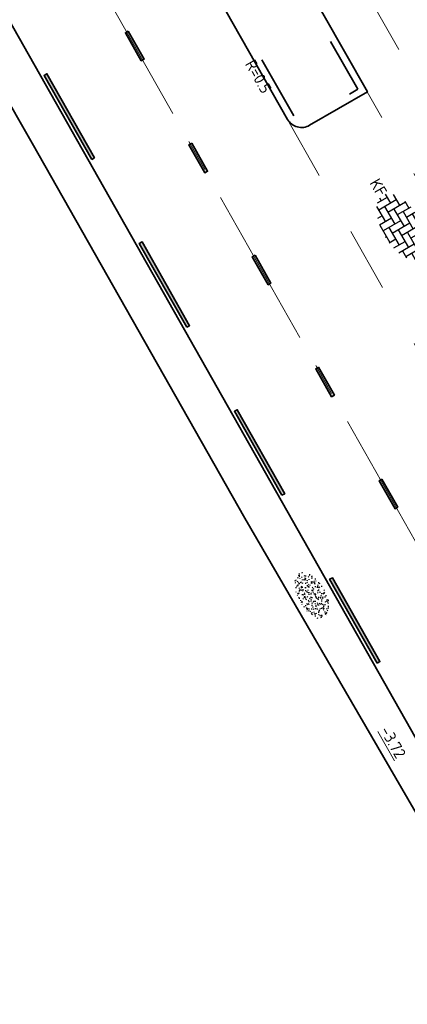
# Model space of a CAD drawing. Header units: metres. Extents: x 111691 to 117439, y 474133 to 478789.
# Tile 41 of 127: x 114569 to 114581, y 476140 to 476171. Entities that reach past the tile are written whole.
import ezdxf
from ezdxf.enums import TextEntityAlignment as Align

# ---------------------------------------------------------------- set-up
doc = ezdxf.new("R2010")
doc.units = ezdxf.units.M
for name, pattern in [('AM-AS', [16, 10, -2, 2, -2]), ('VH-RWSBAND', [24, 10, -2, 2, -2, 2, -2, 2, -2]), ('XX-HIDDEN', [4, 2, -2])]:
    doc.linetypes.add(name, pattern=pattern)
for name, color, linetype, lineweight in [('N-WE-AM-AS-G', 10, 'AM-AS', 18), ('N-WE-GR-GRAS-S', 60, 'Continuous', 25), ('N-WE-GR-GRAS_BERM-G', 80, 'Continuous', 35), ('N-WE-VH-HOOGTELABEL-T18', 2, 'Continuous', 18), ('N-WE-VH-KANTOPSLUITING-T18', 10, 'Continuous', 18), ('N-WE-VH-KANTOPSLUITING_TROTTOIRBAND_RWS_110 220-G', 210, 'VH-RWSBAND', 35), ('N-WE-VH-KANTOPSLUITING_VOORKANTBAND-G', 7, 'Continuous', 35), ('N-WE-VH-KANTVERHARDING-G', 1, 'Continuous', 35), ('N-WE-VH-MATERIAALGRENS-G', 7, 'XX-HIDDEN', 18), ('N-WE-VH-VERHARDING_BETONSTRAATSTEEN-S', 7, 'Continuous', 25), ('N-WE-VW-MARKERING-G', 7, 'Continuous', 35)]:
    doc.layers.add(name, color=color, linetype=linetype, lineweight=lineweight)
doc.layers.add('N-WE-VW-MARKERING_LANGS_STREEP_13_010-A', color=7, linetype='Continuous')
doc.layers.add('N-WE-VW-MARKERING_LANGS_STREEP_33_010-A', color=7, linetype='Continuous')
doc.styles.add('NLCS-ISO', font='NLCS-ISO.ttf')
doc.styles.add('NLCS-ISO-M200-T18', font='NLCS-ISO.ttf', dxfattribs={"height": 0.36})

# ---------------------------------------------------------------- blocks, each defined once
blk = doc.blocks.new('SGR-GRAS_01-SO')
at = {"ltscale": 0.1}
for p, q in [((-1.302, 0.761), (-1.324, 0.774)), ((-0.939, 0.84), (-1.004, 0.878)), ((-0.892, 0.812), (-0.817, 0.812)), ((-0.576, 0.919), (-0.64, 0.957)), ((-0.562, 0.919), (-0.509, 0.972)), ((-0.427, 0.785), (-0.499, 0.804)), ((-0.317, 0.812), (-0.242, 0.812)), ((-0.316, 0.774), (-0.244, 0.793)), ((-0.278, 0.735), (-0.291, 0.809)), ((-0.212, 0.998), (-0.269, 1.031)), ((0.073, 0.993), (0.138, 1.031)), ((0.239, 0.923), (0.312, 0.942)), ((0.258, 0.812), (0.333, 0.812)), ((0.317, 0.814), (0.304, 0.888)), ((0.594, 0.925), (0.522, 0.945)), ((0.649, 0.79), (0.584, 0.827)), ((0.833, 0.812), (0.908, 0.812)), ((0.912, 0.894), (0.907, 0.925)), ((0.927, 0.764), (0.992, 0.802)), ((1.012, 0.869), (0.947, 0.906)), ((1.15, 0.777), (1.077, 0.796)), ((1.109, 0.767), (1.182, 0.787)), ((-1.964, -0.07), (-1.977, 0.004)), ((-1.93, 0.188), (-1.925, 0.244)), ((-1.893, 0.237), (-1.921, 0.253)), ((-1.668, 0.023), (-1.595, 0.043)), ((-1.596, 0.241), (-1.649, 0.294)), ((-1.53, 0.316), (-1.595, 0.353)), ((-1.448, 0.644), (-1.521, 0.664)), ((-1.517, 0.187), (-1.442, 0.187)), ((-1.469, 0.576), (-1.482, 0.65)), ((-1.358, 0.206), (-1.431, 0.226)), ((-1.427, 0.476), (-1.354, 0.496)), ((-1.421, 0.131), (-1.356, 0.168)), ((-1.369, 0.009), (-1.382, 0.083)), ((-1.375, 0.106), (-1.322, 0.159)), ((-1.334, 0.111), (-1.328, 0.186)), ((-1.284, 0.684), (-1.278, 0.759)), ((-1.167, 0.395), (-1.232, 0.432)), ((-1.172, 0.241), (-1.225, 0.294)), ((-1.154, 0.647), (-1.207, 0.7)), ((-1.112, 0.172), (-1.04, 0.192)), ((-1.032, 0.028), (-1.097, 0.066)), ((-0.968, 0.512), (-0.915, 0.565)), ((-0.893, 0.496), (-0.965, 0.515)), ((-0.942, 0.187), (-0.867, 0.187)), ((-0.923, 0.418), (-0.858, 0.456)), ((-0.873, 0.655), (-0.886, 0.729)), ((-0.803, 0.057), (-0.875, 0.077)), ((-0.871, 0.625), (-0.799, 0.644)), ((-0.804, 0.474), (-0.869, 0.511)), ((-0.747, 0.241), (-0.8, 0.294)), ((-0.773, 0.089), (-0.786, 0.163)), ((-0.73, 0.647), (-0.783, 0.7)), ((-0.739, 0.034), (-0.732, 0.109)), ((-0.669, 0.107), (-0.734, 0.145)), ((-0.689, 0.607), (-0.682, 0.682)), ((-0.557, 0.321), (-0.485, 0.34)), ((-0.441, 0.553), (-0.506, 0.59)), ((-0.425, 0.706), (-0.36, 0.743)), ((-0.337, 0.347), (-0.41, 0.366)), ((-0.323, 0.241), (-0.376, 0.294)), ((-0.306, 0.186), (-0.371, 0.224)), ((-0.367, 0.187), (-0.292, 0.187)), ((-0.305, 0.647), (-0.358, 0.7)), ((-0.243, 0.017), (-0.17, 0.036)), ((-0.178, 0.169), (-0.191, 0.242)), ((-0.078, 0.632), (-0.143, 0.669)), ((-0.143, -0.043), (-0.137, 0.032)), ((-0.093, 0.53), (-0.087, 0.604)), ((-0.085, 0.159), (-0.032, 0.212)), ((-0.069, 0.189), (-0.004, 0.227)), ((0.057, 0.265), (-0.008, 0.303)), ((-0.002, 0.47), (0.071, 0.489)), ((0.101, 0.241), (0.048, 0.294)), ((0.128, 0.636), (0.056, 0.656)), ((0.119, 0.647), (0.066, 0.7)), ((0.218, 0.198), (0.146, 0.217)), ((0.208, 0.187), (0.283, 0.187)), ((0.286, 0.711), (0.221, 0.748)), ((0.313, 0.166), (0.385, 0.185)), ((0.322, 0.565), (0.375, 0.618)), ((0.42, 0.344), (0.355, 0.382)), ((0.417, 0.248), (0.404, 0.322)), ((0.429, 0.477), (0.494, 0.514)), ((0.526, 0.241), (0.472, 0.294)), ((0.543, 0.647), (0.49, 0.7)), ((0.555, -0.022), (0.49, 0.015)), ((0.502, 0.452), (0.509, 0.527)), ((0.554, 0.619), (0.626, 0.638)), ((0.684, 0.487), (0.611, 0.507)), ((0.774, 0.049), (0.701, 0.069)), ((0.784, 0.423), (0.719, 0.461)), ((0.783, 0.187), (0.858, 0.187)), ((0.918, 0.057), (0.853, 0.094)), ((0.868, 0.315), (0.941, 0.334)), ((0.95, 0.241), (0.897, 0.294)), ((0.967, 0.647), (0.914, 0.7)), ((1.012, 0.328), (0.999, 0.402)), ((1.147, 0.502), (1.082, 0.54)), ((1.098, 0.375), (1.104, 0.45)), ((1.239, 0.338), (1.167, 0.358)), ((1.183, 0.011), (1.255, 0.03)), ((1.206, 0.212), (1.259, 0.265)), ((1.282, 0.136), (1.217, 0.173)), ((1.283, 0.248), (1.348, 0.286)), ((1.374, 0.241), (1.321, 0.294)), ((1.392, 0.647), (1.339, 0.7)), ((1.358, 0.187), (1.433, 0.187)), ((1.424, 0.463), (1.496, 0.483)), ((1.51, 0.581), (1.445, 0.619)), ((1.645, 0.215), (1.58, 0.252)), ((1.607, 0.407), (1.594, 0.481)), ((1.693, 0.298), (1.7, 0.373)), ((1.795, 0.19), (1.722, 0.209)), ((1.738, 0.159), (1.81, 0.179)), ((1.798, 0.241), (1.745, 0.294)), ((1.933, 0.187), (1.948, 0.187)), ((-1.918, -0.157), (-1.854, -0.119)), ((-1.824, -0.083), (-1.897, -0.064)), ((-1.759, -0.13), (-1.823, -0.092)), ((-1.782, -0.301), (-1.729, -0.248)), ((-1.624, -0.496), (-1.689, -0.459)), ((-1.631, -0.572), (-1.684, -0.519)), ((-1.613, -0.166), (-1.667, -0.113)), ((-1.567, -0.438), (-1.492, -0.438)), ((-1.535, -0.657), (-1.498, -0.636)), ((-1.395, -0.051), (-1.46, -0.013)), ((-1.385, -0.462), (-1.378, -0.387)), ((-1.353, -0.281), (-1.281, -0.261)), ((-1.269, -0.232), (-1.341, -0.212)), ((-1.261, -0.417), (-1.326, -0.38)), ((-1.269, -0.557), (-1.282, -0.483)), ((-1.207, -0.572), (-1.26, -0.519)), ((-1.179, -0.67), (-1.252, -0.651)), ((-1.189, -0.166), (-1.242, -0.113)), ((-1.126, -0.784), (-1.191, -0.746)), ((-1.065, -0.386), (-1, -0.348)), ((-1.039, -0.585), (-0.967, -0.565)), ((-0.992, -0.438), (-0.917, -0.438)), ((-0.897, -0.338), (-0.962, -0.301)), ((-0.898, -0.654), (-0.845, -0.601)), ((-0.783, -0.572), (-0.836, -0.519)), ((-0.763, -0.705), (-0.828, -0.667)), ((-0.765, -0.166), (-0.818, -0.113)), ((-0.798, -0.132), (-0.726, -0.112)), ((-0.789, -0.539), (-0.782, -0.464)), ((-0.713, -0.381), (-0.786, -0.361)), ((-0.674, -0.477), (-0.687, -0.403)), ((-0.534, -0.259), (-0.599, -0.222)), ((-0.567, -0.098), (-0.502, -0.061)), ((-0.491, -0.248), (-0.438, -0.195)), ((-0.484, -0.436), (-0.411, -0.416)), ((-0.399, -0.626), (-0.464, -0.588)), ((-0.417, -0.438), (-0.342, -0.438)), ((-0.358, -0.572), (-0.411, -0.519)), ((-0.341, -0.166), (-0.394, -0.113)), ((-0.248, -0.091), (-0.32, -0.072)), ((-0.171, -0.18), (-0.236, -0.143)), ((-0.158, -0.529), (-0.23, -0.51)), ((-0.211, -0.614), (-0.146, -0.577)), ((-0.193, -0.616), (-0.187, -0.541)), ((-0.169, -0.74), (-0.097, -0.72)), ((-0.036, -0.547), (-0.101, -0.509)), ((-0.078, -0.398), (-0.091, -0.324)), ((0.066, -0.572), (0.013, -0.519)), ((0.084, -0.166), (0.031, -0.113)), ((0.072, -0.287), (0.144, -0.268)), ((0.192, -0.101), (0.127, -0.064)), ((0.158, -0.438), (0.233, -0.438)), ((0.308, -0.24), (0.235, -0.221)), ((0.327, -0.468), (0.262, -0.43)), ((0.287, -0.327), (0.352, -0.289)), ((0.397, -0.678), (0.325, -0.659)), ((0.386, -0.591), (0.459, -0.572)), ((0.393, -0.601), (0.446, -0.548)), ((0.402, -0.693), (0.409, -0.618)), ((0.49, -0.572), (0.437, -0.519)), ((0.452, -0.12), (0.459, -0.046)), ((0.508, -0.166), (0.455, -0.113)), ((0.517, -0.318), (0.504, -0.244)), ((0.69, -0.389), (0.625, -0.351)), ((0.627, -0.138), (0.7, -0.119)), ((0.733, -0.438), (0.808, -0.438)), ((0.825, -0.755), (0.76, -0.718)), ((0.785, -0.039), (0.85, -0.002)), ((0.863, -0.389), (0.791, -0.37)), ((0.799, -0.195), (0.852, -0.142)), ((0.914, -0.572), (0.861, -0.519)), ((0.932, -0.166), (0.879, -0.113)), ((0.942, -0.442), (1.014, -0.423)), ((1.053, -0.31), (0.988, -0.272)), ((0.998, -0.77), (1.004, -0.696)), ((1.048, -0.198), (1.054, -0.123)), ((1.112, -0.239), (1.099, -0.165)), ((1.188, -0.676), (1.123, -0.639)), ((1.141, -0.556), (1.206, -0.518)), ((1.212, -0.805), (1.199, -0.731)), ((1.329, -0.1), (1.256, -0.08)), ((1.256, -0.746), (1.328, -0.727)), ((1.339, -0.572), (1.286, -0.519)), ((1.356, -0.166), (1.303, -0.113)), ((1.308, -0.438), (1.383, -0.438)), ((1.419, -0.538), (1.346, -0.518)), ((1.416, -0.231), (1.351, -0.193)), ((1.551, -0.597), (1.486, -0.56)), ((1.497, -0.293), (1.569, -0.274)), ((1.639, -0.268), (1.704, -0.231)), ((1.643, -0.275), (1.65, -0.2)), ((1.684, -0.547), (1.736, -0.495)), ((1.707, -0.159), (1.694, -0.085)), ((1.713, -0.522), (1.71, -0.519)), ((1.779, -0.152), (1.715, -0.114)), ((1.781, -0.166), (1.728, -0.113)), ((1.884, -0.248), (1.812, -0.229)), ((-0.836, -0.943), (-0.853, -0.926)), ((-0.725, -0.889), (-0.652, -0.869)), ((-0.709, -0.902), (-0.644, -0.864)), ((-0.624, -0.819), (-0.696, -0.799)), ((-0.582, -0.994), (-0.587, -0.97)), ((-0.376, -0.979), (-0.429, -0.926)), ((-0.265, -0.992), (-0.33, -0.955)), ((-0.068, -0.968), (-0.141, -0.948)), ((-0.014, -1.008), (0.039, -0.955)), ((0.048, -0.979), (-0.005, -0.926)), ((0.021, -0.964), (0.008, -0.89)), ((0.099, -0.913), (0.034, -0.876)), ((0.172, -1.037), (0.218, -1.024)), ((0.462, -0.834), (0.397, -0.797)), ((0.472, -0.979), (0.419, -0.926)), ((0.617, -0.884), (0.604, -0.81)), ((0.643, -0.843), (0.708, -0.806)), ((0.701, -0.895), (0.773, -0.876)), ((0.856, -0.938), (0.844, -0.926)), ((0.953, -0.827), (0.88, -0.808))]:
    blk.add_line(p, q, dxfattribs=at)
at = {"ltscale": 0.1, "style": 'NLCS-ISO'}
blk.add_attdef('TYPE', text='', height=0.5, dxfattribs=at).set_placement((3.471, -0.016), align=Align.MIDDLE_CENTER)
blk = doc.blocks.new('SVH-BSS_KEIFORMAAT_ELLEBOOG-SO')
at = {"ltscale": 0.1}
for p, q in [((-3.1, 2.49), (-1.87, 2.49)), ((-2.92, 2.49), (-2.92, -0.66)), ((-1.87, 2.81), (-1.87, 0.39)), ((-0.82, 2.94), (-0.82, 1.44)), ((-0.82, 2.49), (2.33, 2.49)), ((0.23, 2.97), (0.23, 2.49)), ((1.28, 2.49), (1.28, -0.66)), ((2.33, 2.71), (2.33, 0.39)), ((3.38, 2.38), (3.38, 1.44)), ((-5.61, 0.39), (-3.97, 0.39)), ((-5.02, 0.39), (-5.02, -1.37)), ((-4.95, 1.44), (-2.92, 1.44)), ((-3.97, 1.44), (-3.97, -1.71)), ((-2.92, 0.39), (0.23, 0.39)), ((-1.87, 1.44), (1.28, 1.44)), ((-0.82, 0.39), (-0.82, -2.76)), ((0.23, 1.44), (0.23, -1.71)), ((1.28, 0.39), (4.43, 0.39)), ((2.33, 1.44), (4.95, 1.44)), ((3.38, 0.39), (3.38, -2.38)), ((4.43, 1.44), (4.43, -1.71)), ((5.48, 0.74), (5.48, -0.66)), ((5.48, 0.39), (5.61, 0.39)), ((-5.52, -0.66), (-5.02, -0.66)), ((-3.97, -0.66), (-0.82, -0.66)), ((-1.87, -0.66), (-1.87, -2.81)), ((0.23, -0.66), (3.38, -0.66)), ((2.33, -0.66), (2.33, -2.71)), ((4.43, -0.66), (5.52, -0.66)), ((-4.62, -1.71), (-1.87, -1.71)), ((-2.92, -1.71), (-2.92, -2.55)), ((-1.87, -2.76), (1.28, -2.76)), ((-0.82, -1.71), (2.33, -1.71)), ((0.23, -2.76), (0.23, -2.97)), ((1.28, -1.71), (1.28, -2.9)), ((3.38, -1.71), (4.62, -1.71))]:
    blk.add_line(p, q, dxfattribs=at)
at = {"style": 'NLCS-ISO'}
blk.add_attdef('FORMAAT', text='', height=1.8, dxfattribs=at).set_placement((-5.71, 0), align=Align.MIDDLE_RIGHT)
blk.add_attdef('KLEUR', text='', height=1.8, dxfattribs=at).set_placement((5.71, 0), align=Align.MIDDLE_LEFT)
at = {"style": 'NLCS-ISO', "flags": 1}
blk.add_attdef('FUNCTIE', text='', height=1.8, dxfattribs=at).set_placement((0.12, -3.58), align=Align.MIDDLE_CENTER)

msp = doc.modelspace()

# ---------------------------------------------------------------- hatches: boundary and pattern name
at = {"layer": 'N-WE-VW-MARKERING_LANGS_STREEP_13_010-A'}
h = msp.add_hatch(color=256, dxfattribs=at)
h.dxf.hatch_style = 1
h.paths.add_polyline_path([(114572.611, 476170.213), (114572.524, 476170.164), (114573.016, 476169.293), (114573.103, 476169.342)])
h = msp.add_hatch(color=256, dxfattribs=at)
h.dxf.hatch_style = 1
h.paths.add_polyline_path([(114574.581, 476166.731), (114574.494, 476166.682), (114574.986, 476165.812), (114575.073, 476165.861)])
h = msp.add_hatch(color=256, dxfattribs=at)
h.dxf.hatch_style = 1
h.paths.add_polyline_path([(114576.55, 476163.25), (114576.463, 476163.201), (114576.956, 476162.33), (114577.043, 476162.38)])
h = msp.add_hatch(color=256, dxfattribs=at)
h.dxf.hatch_style = 1
h.paths.add_polyline_path([(114578.52, 476159.769), (114578.433, 476159.719), (114578.925, 476158.849), (114579.013, 476158.898)])
h = msp.add_hatch(color=256, dxfattribs=at)
h.dxf.hatch_style = 1
h.paths.add_polyline_path([(114580.49, 476156.287), (114580.403, 476156.238), (114580.895, 476155.368), (114580.982, 476155.417)])
at = {"layer": 'N-WE-VW-MARKERING_LANGS_STREEP_33_010-A', "transparency": 33554687}
h = msp.add_hatch(color=256, dxfattribs=at)
h.dxf.hatch_style = 1
h.paths.add_polyline_path([(114571.475, 476166.229), (114571.562, 476166.278), (114570.085, 476168.889), (114569.998, 476168.84)])
h = msp.add_hatch(color=256, dxfattribs=at)
h.dxf.hatch_style = 1
h.paths.add_polyline_path([(114574.43, 476161.007), (114574.517, 476161.056), (114573.04, 476163.667), (114572.953, 476163.618)])
h = msp.add_hatch(color=256, dxfattribs=at)
h.dxf.hatch_style = 1
h.paths.add_polyline_path([(114577.385, 476155.785), (114577.472, 476155.834), (114575.994, 476158.445), (114575.907, 476158.396)])
h = msp.add_hatch(color=256, dxfattribs=at)
h.dxf.hatch_style = 1
h.paths.add_polyline_path([(114580.339, 476150.563), (114580.426, 476150.612), (114578.949, 476153.223), (114578.862, 476153.174)])

# ---------------------------------------------------------------- linework, layer by layer
at = {"layer": 'N-WE-AM-AS-G', "ltscale": 0.5}
msp.add_lwpolyline([(114412.548, 476424.302), (114445.21, 476391.606, -0.067599), (114453.354, 476380.891), (114594.671, 476131.121)], format="xyb", dxfattribs=at)
at = {"layer": 'N-WE-AM-AS-G', "flags": 128}
msp.add_lwpolyline([(114618.948, 476104.393), (114618.544, 476107.608, 0.17514), (114617.54, 476109.576, -0.075652), (114608.227, 476121.391), (114604.811, 476127.406), (114599.853, 476136.337), (114595.697, 476143.589), (114591.334, 476151.4), (114584.629, 476163.273), (114576.557, 476177.492), (114572.459, 476184.76), (114568.399, 476191.965), (114565.105, 476197.74), (114558.22, 476209.836), (114550.603, 476223.128), (114545.134, 476232.906), (114535.93, 476249.229), (114530.807, 476258.337), (114523.481, 476271.218), (114517.754, 476281.434), (114512.129, 476291.212), (114505.842, 476302.419), (114500.466, 476311.964), (114493.713, 476323.838), (114488.552, 476332.969), (114482.327, 476343.948), (114475.834, 476355.429), (114470.793, 476364.306), (114460.414, 476382.68), (114454.094, 476393.869), (114451.611, 476398.283), (114450.959, 476399.433, 0.067472), (114442.845, 476410.104), (114436.41, 476416.546)], format="xyb", dxfattribs=at)
at = {"layer": 'N-WE-GR-GRAS_BERM-G'}
msp.add_lwpolyline([(114604.634, 476104.813), (114601.821, 476109.594), (114596.029, 476120.271), (114589.835, 476131.047), (114582.109, 476144.94), (114576.233, 476155.071), (114569.631, 476166.737), (114562.549, 476179.143), (114557.31, 476188.339), (114551.734, 476198.548), (114546.193, 476207.754)], dxfattribs=at)
at = {"layer": 'N-WE-VH-KANTOPSLUITING_TROTTOIRBAND_RWS_110 220-G', "flags": 128}
msp.add_lwpolyline([(114571.729, 476182.552), (114570.112, 476181.614, 0.411369), (114570.009, 476181.234), (114577.75, 476167.581, 0.417064), (114578.134, 476167.477), (114579.737, 476168.407), (114575.06, 476176.645)], format="xyb", close=True, dxfattribs=at)
at = {"layer": 'N-WE-VH-KANTOPSLUITING_VOORKANTBAND-G', "flags": 128}
msp.add_lwpolyline([(114571.812, 476182.854), (114570.001, 476181.804, 0.411369), (114569.817, 476181.125), (114577.559, 476167.473, 0.417064), (114578.244, 476167.287), (114580.036, 476168.326), (114575.251, 476176.754)], format="xyb", close=True, dxfattribs=at)
at = {"layer": 'N-WE-VH-KANTVERHARDING-G'}
msp.add_lwpolyline([(114466.058, 476352.344), (114592.06, 476129.644)], dxfattribs=at)
at = {"layer": 'N-WE-VH-MATERIAALGRENS-G', "flags": 128}
msp.add_lwpolyline([(114584.433, 476160.569), (114583.324, 476162.534), (114580.035, 476168.326)], dxfattribs=at)
at = {"layer": 'N-WE-VH-MATERIAALGRENS-G'}
msp.add_lwpolyline([(114577.553, 476167.469), (114582.436, 476158.839)], dxfattribs=at)
at = {"layer": 'N-WE-VW-MARKERING-G'}
for points in [[(114572.611, 476170.213), (114572.524, 476170.164), (114573.016, 476169.293), (114573.103, 476169.342)], [(114571.475, 476166.229), (114571.562, 476166.278), (114570.085, 476168.889), (114569.998, 476168.84)], [(114574.581, 476166.731), (114574.494, 476166.682), (114574.986, 476165.812), (114575.073, 476165.861)], [(114574.43, 476161.007), (114574.517, 476161.056), (114573.04, 476163.667), (114572.953, 476163.618)], [(114576.55, 476163.25), (114576.463, 476163.201), (114576.956, 476162.33), (114577.043, 476162.38)], [(114578.52, 476159.769), (114578.433, 476159.719), (114578.925, 476158.849), (114579.013, 476158.898)], [(114577.385, 476155.785), (114577.472, 476155.834), (114575.994, 476158.445), (114575.907, 476158.396)], [(114580.49, 476156.287), (114580.403, 476156.238), (114580.895, 476155.368), (114580.982, 476155.417)], [(114580.339, 476150.563), (114580.426, 476150.612), (114578.949, 476153.223), (114578.862, 476153.174)]]:
    msp.add_lwpolyline(points, close=True, dxfattribs=at)

# ---------------------------------------------------------------- block references
at = {"layer": 'N-WE-GR-GRAS-S', "xscale": 0.4, "yscale": 0.4, "zscale": 0.4, "rotation": 300.1117835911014}
msp.add_blockref('SGR-GRAS_01-SO', (114578.322, 476152.669), dxfattribs=at)
at = {"layer": 'N-WE-VH-VERHARDING_BETONSTRAATSTEEN-S', "xscale": 0.2, "yscale": 0.2, "zscale": 0.2, "rotation": 300.1117835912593}
msp.add_blockref('SVH-BSS_KEIFORMAAT_ELLEBOOG-SO', (114581.084, 476164.139), dxfattribs=at).add_auto_attribs({'FORMAAT': 'KF', 'KLEUR': '01'})

# ---------------------------------------------------------------- texts
at = {"layer": 'N-WE-VH-HOOGTELABEL-T18', "style": 'NLCS-ISO-M200-T18'}
msp.add_text('%%U-3.72', height=0.36, rotation=299.7212, dxfattribs=at).set_placement((114580.419, 476148.475))
at = {"layer": 'N-WE-VH-KANTOPSLUITING-T18', "style": 'NLCS-ISO'}
msp.add_text('R=0.5', height=0.36, rotation=299.72, dxfattribs=at).set_placement((114576.223, 476169.195))

doc.saveas('drawing.dxf')
